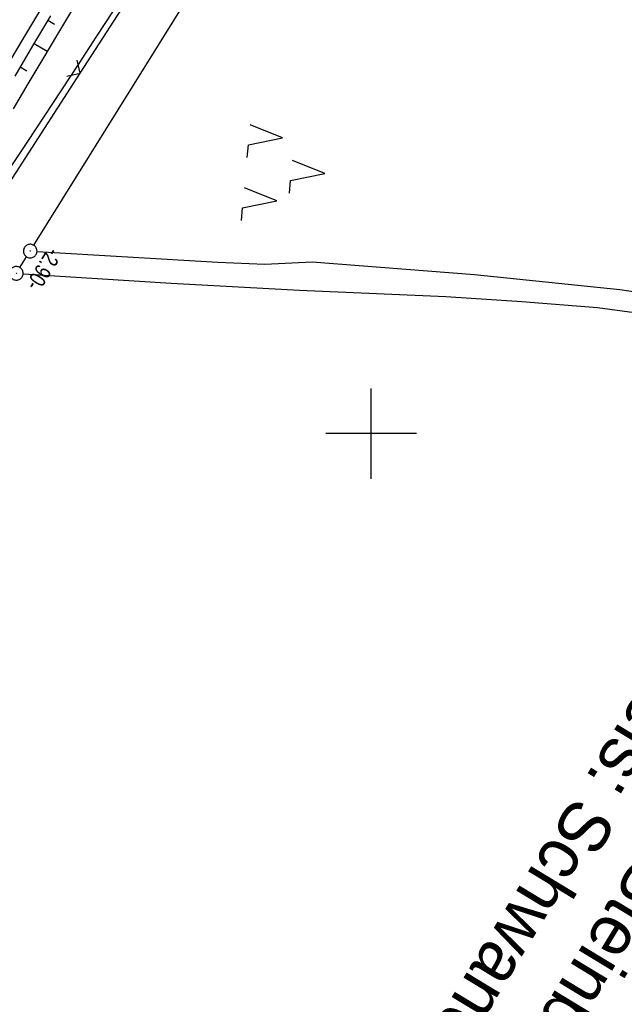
# Model space of a CAD drawing. Extents: x 509601 to 510326, y 459976 to 460916.
# Tile 35 of 39: x 510161 to 510228, y 460637 to 460746. Entities that reach past the tile are written whole.
import ezdxf

# ---------------------------------------------------------------- set-up
doc = ezdxf.new("R2010")
doc.units = 0
doc.header["$LTSCALE"] = 10
doc.header["$MEASUREMENT"] = 0
doc.linetypes.add('LT00', pattern=[0])
doc.layers.get('0').update_dxf_attribs({"linetype": 'LT00'})
for name, color, linetype in [('--EK_FBR', 1, 'LT00'), ('--EL_DFK_AB_L', 21, 'LT00'), ('--EL_DFK_AB_P', 7, 'LT00'), ('ABSTAND', 8, 'LT00'), ('DFK_AB_L', 21, 'LT00'), ('DFK_AB_P', 7, 'LT00'), ('DFK_KATASTER', 250, 'LT00'), ('DFK_NUTZUNG', 250, 'LT00'), ('GRENZNAME_B', 250, 'Continuous'), ('V109_AFBR_BAB', 250, 'LT00'), ('V109_BOESCH', 250, 'LT00'), ('V109_BOSCHUNG', 250, 'LT00'), ('V109_GRABEN', 250, 'LT00'), ('V109_RASTER', 250, 'LT00'), ('V109_ZAUN', 40, 'LT00')]:
    doc.layers.add(name, color=color, linetype=linetype)
doc.styles.get("Standard").update_dxf_attribs({"font": 'ARIAL.TTF'})
doc.styles.add('UNIR-H', font='unir_h.shx', dxfattribs={"width": 0.8})

# ---------------------------------------------------------------- blocks, each defined once
blk = doc.blocks.new('SYMB0003')
at = {"color": 0, "linetype": 'ByBlock'}
for p, q in [((-0.015712, 0), (0.010166, 0.012015)), ((0, -0.021257), (-0.015712, 0)), ((0.010166, 0.012015), (0, -0.021257))]:
    blk.add_line(p, q, dxfattribs=at)
for points in [[(-0.031395, 0.499013), (-0.093691, 0.491144), (-0.154509, 0.475528), (-0.21289, 0.452414), (-0.267913, 0.422164), (-0.318712, 0.385257), (-0.364484, 0.342274), (-0.404509, 0.293893), (-0.438154, 0.240877), (-0.464888, 0.184062), (-0.484292, 0.124345), (-0.496058, 0.062667), (-0.5, 0)], [(-0.5, 0), (-0.496058, -0.062667), (-0.484292, -0.124345), (-0.464888, -0.184062), (-0.438154, -0.240877), (-0.404509, -0.293893), (-0.364485, -0.342274), (-0.318712, -0.385257), (-0.267914, -0.422164), (-0.21289, -0.452414), (-0.154509, -0.475529), (-0.093691, -0.491144), (-0.031395, -0.499014), (0.031395, -0.499014)], [(0.5, 0), (0.496057, 0.062667), (0.484292, 0.124345), (0.464888, 0.184062), (0.438153, 0.240877), (0.404509, 0.293893), (0.364484, 0.342274), (0.318712, 0.385257), (0.267913, 0.422164), (0.21289, 0.452414), (0.154509, 0.475528), (0.093691, 0.491144), (0.031395, 0.499013), (-0.031395, 0.499013)], [(0.031395, -0.499014), (0.093691, -0.491144), (0.154509, -0.475529), (0.21289, -0.452414), (0.267914, -0.422164), (0.318712, -0.385257), (0.364485, -0.342274), (0.404509, -0.293893), (0.438154, -0.240877), (0.464889, -0.184062), (0.484292, -0.124345), (0.496058, -0.062667), (0.5, 0)]]:
    blk.add_lwpolyline(points, dxfattribs=at)
blk = doc.blocks.new('SYMB7221')
at = {"color": 0, "linetype": 'ByBlock'}
for p, q in [((0, 0.435), (-0.11, 0.065)), ((0.11, 0.065), (0, 0.435)), ((0.25, 0.065), (0.11, 0.065)), ((-0.35, -0.065), (-0.46, -0.435)), ((0.35, -0.065), (0.24, -0.435))]:
    blk.add_line(p, q, dxfattribs=at)
for points in [[(-0.1, -0.435), (-0.24, -0.435), (-0.35, -0.065)], [(0.6, -0.435), (0.46, -0.435), (0.35, -0.065)]]:
    blk.add_lwpolyline(points, dxfattribs=at)
blk = doc.blocks.new('SYMB0024')
at = {"color": 0, "linetype": 'ByBlock'}
for p, q in [((-0.5, 0.5), (0, 0)), ((0, 0), (0.5, 0.5))]:
    blk.add_line(p, q, dxfattribs=at)

msp = doc.modelspace()

# ---------------------------------------------------------------- linework, layer by layer
at = {"layer": '--EK_FBR'}
msp.add_lwpolyline([(510163.49, 460746.85), (510161.51, 460743.53), (510159.53, 460740.2)], dxfattribs=at)
at = {"layer": '--EL_DFK_AB_L'}
for p, q in [((510162.76, 460720.81), (510197.67, 460776.99)), ((510161.23, 460718.35), (510161.96, 460719.53))]:
    msp.add_line(p, q, dxfattribs=at)
at = {"layer": 'DFK_AB_L'}
for p, q in [((510162.76, 460720.81), (510197.67, 460776.99)), ((510161.23, 460718.35), (510161.96, 460719.53))]:
    msp.add_line(p, q, dxfattribs=at)
at = {"layer": 'DFK_KATASTER'}
for p, q in [((510163.11, 460720.13), (510183.06, 460718.95)), ((510183.06, 460718.95), (510188.26, 460718.73)), ((510188.26, 460718.73), (510193.48, 460719)), ((510193.48, 460719), (510211.41, 460717.57)), ((510161.58, 460717.66), (510177.9, 460716.61)), ((510211.41, 460717.57), (510227.45, 460715.93)), ((510177.9, 460716.61), (510192.07, 460715.87)), ((510192.07, 460715.87), (510208.25, 460715.16)), ((510227.45, 460715.93), (510246.39, 460713.03)), ((510208.25, 460715.16), (510216.63, 460714.59)), ((510216.63, 460714.59), (510224.99, 460713.92)), ((510224.99, 460713.92), (510236.03, 460712.48))]:
    msp.add_line(p, q, dxfattribs=at)
at = {"layer": 'V109_AFBR_BAB'}
msp.add_lwpolyline([(510163.49, 460746.85), (510161.51, 460743.53), (510159.53, 460740.2)], dxfattribs=at)
at = {"layer": 'V109_BOESCH'}
msp.add_lwpolyline([(510164.58, 460746.15), (510162.62, 460742.83), (510160.65, 460739.51)], dxfattribs=at)
at = {"layer": 'V109_BOSCHUNG'}
for p, q in [((510164.31, 460745.69), (510165.04, 460745.25)), ((510162.78, 460743.11), (510164.24, 460742.24)), ((510161.25, 460740.53), (510161.98, 460740.1))]:
    msp.add_line(p, q, dxfattribs=at)
at = {"layer": 'V109_GRABEN'}
for points in [[(510167.02, 460746.89), (510165.38, 460744.15), (510163.74, 460741.4), (510162.1, 460738.65), (510160.47, 460735.9)], [(510171.5, 460746.72), (510169.61, 460743.8), (510167.72, 460740.89), (510165.81, 460737.98), (510163.9, 460735.08), (510161.98, 460732.18), (510160.06, 460729.28)]]:
    msp.add_lwpolyline(points, dxfattribs=at)
at = {"layer": 'V109_RASTER'}
for p, q in [((510200, 460695), (510200, 460705)), ((510205, 460700), (510195, 460700))]:
    msp.add_line(p, q, dxfattribs=at)
at = {"layer": 'V109_ZAUN'}
for p, q in [((510167.87, 460739.82), (510175.99, 460752.43)), ((510159.75, 460727.21), (510167.87, 460739.82))]:
    msp.add_line(p, q, dxfattribs=at)

# ---------------------------------------------------------------- block references
at = {"layer": '--EL_DFK_AB_P', "xscale": 1.500000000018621, "yscale": 1.5, "zscale": 1.5, "rotation": 264.7377099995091}
for p in [(510162.36, 460720.17), (510160.83, 460717.71)]:
    msp.add_blockref('SYMB0003', p, dxfattribs=at)
at = {"layer": 'DFK_AB_P', "xscale": 1.500000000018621, "yscale": 1.5, "zscale": 1.5, "rotation": 264.7377099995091}
for p in [(510162.36, 460720.17), (510160.83, 460717.71)]:
    msp.add_blockref('SYMB0003', p, dxfattribs=at)
at = {"layer": 'DFK_NUTZUNG', "xscale": 10.00000000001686, "yscale": 10, "zscale": 10, "rotation": 264.7377100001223}
msp.add_blockref('SYMB7221', (510190.55, 460729.13), dxfattribs=at)
at = {"layer": 'V109_ZAUN', "xscale": 2.099999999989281, "yscale": 2.099999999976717, "zscale": 2.1, "rotation": 57.22296999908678}
msp.add_blockref('SYMB0024', (510167.87, 460739.82), dxfattribs=at)

# ---------------------------------------------------------------- texts
at = {"layer": 'ABSTAND', "width": 0.75}
msp.add_text(' -2.90-', height=1.8, rotation=-121.8805, dxfattribs=at).set_placement((510164.68, 460721.14))
at = {"layer": 'GRENZNAME_B', "insert": (510262.22, 460678.84), "char_height": 5.6, "attachment_point": 1, "rotation": 238.7304, "style": 'UNIR-H'}
msp.add_mtext('{\\W1;Gemarkung: Oder\\PGemeinde: Steinberg\\PLandkreis: Schwandorf}', dxfattribs=at)

doc.saveas('drawing.dxf')
